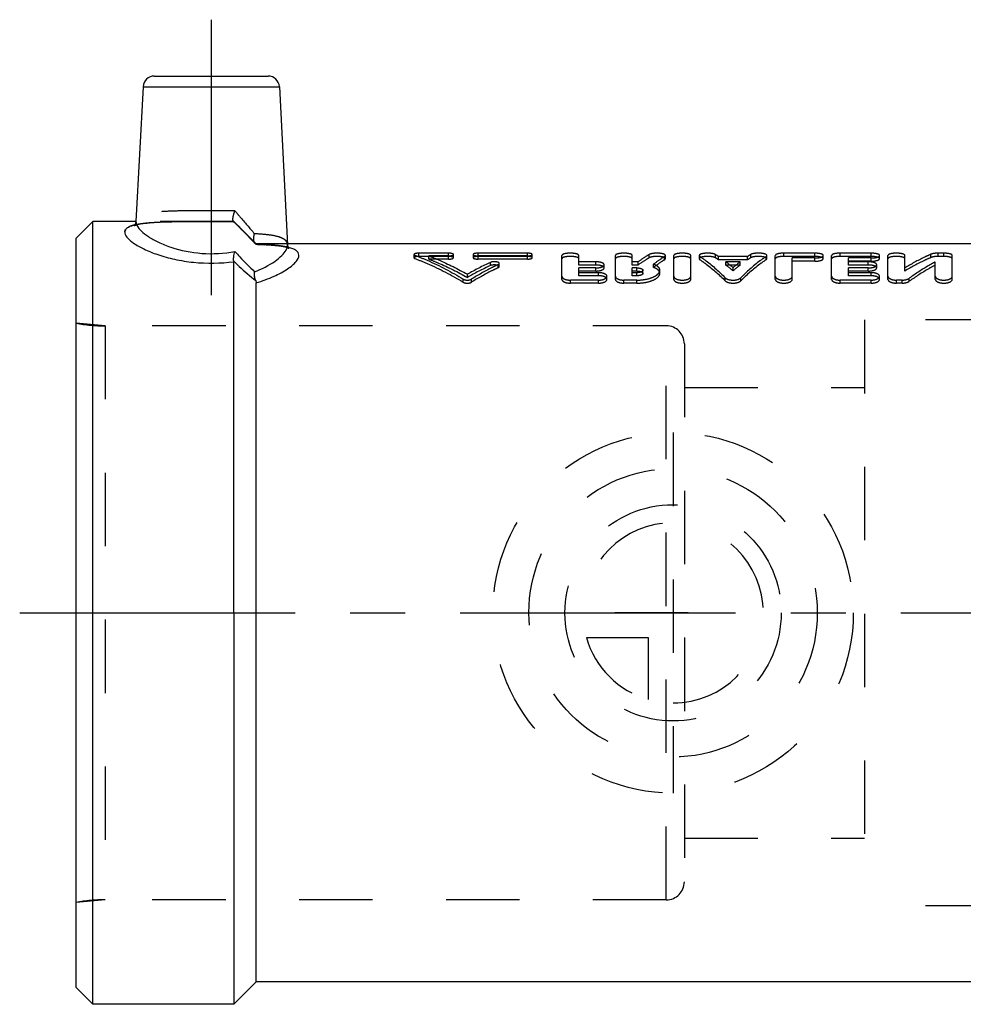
# Model space of a CAD drawing. Header units: millimetres. Extents: x 415 to 585, y 459 to 546.
# Tile 1 of 11: x 415 to 499, y 459 to 546. Entities that reach past the tile are written whole.
import ezdxf

# ---------------------------------------------------------------- set-up
doc = ezdxf.new("R2010")
doc.units = ezdxf.units.MM
doc.header["$LTSCALE"] = 65.185185
doc.linetypes.add('CENTER', pattern=[0.6, 0.375, -0.075, 0.075, -0.075])
doc.linetypes.add('HIDDEN', pattern=[0.2, 0.1, -0.1])
for name, color, linetype in [('ACHSEN_S', 7, 'CONTINUOUS'), ('FASEN', 7, 'CONTINUOUS'), ('KOERPER', 7, 'CONTINUOUS'), ('KONST.EL_MIT_GEO', 7, 'CONTINUOUS'), ('KURVEN', 7, 'CONTINUOUS')]:
    doc.layers.add(name, color=color, linetype=linetype)

msp = doc.modelspace()

# ---------------------------------------------------------------- linework, layer by layer
at = {"layer": 'ACHSEN_S', "color": 2, "linetype": 'CENTER'}
msp.add_line((414.85, 493.509), (585.15, 493.509), dxfattribs=at)
at = {"layer": 'FASEN', "color": 7, "linetype": 'Continuous'}
for p, q in [((421.35, 528.259), (419.85, 526.759)), ((421.35, 458.759), (421.35, 528.259)), ((419.85, 460.259), (419.85, 526.759)), ((421.35, 458.759), (419.85, 460.259))]:
    msp.add_line(p, q, dxfattribs=at)
at = {"layer": 'KOERPER', "color": 2, "linetype": 'CENTER'}
msp.add_line((431.85, 546.159), (431.85, 518.687), dxfattribs=at)
at = {"layer": 'KOERPER', "color": 7, "linetype": 'Continuous'}
for p, q in [((425.173, 528.259), (421.35, 528.259)), ((511.85, 526.259), (438.635, 526.259)), ((433.85, 493.509), (433.85, 458.759)), ((435.85, 460.759), (435.85, 493.509)), ((435.85, 460.759), (433.85, 458.759)), ((511.85, 460.759), (435.85, 460.759)), ((433.85, 458.759), (421.35, 458.759))]:
    msp.add_line(p, q, dxfattribs=at)
at = {"layer": 'KOERPER', "color": 8, "linetype": 'HIDDEN'}
for p, q in [((433.85, 528.259), (425.173, 528.259)), ((435.85, 526.259), (433.85, 528.259)), ((438.635, 526.259), (435.85, 526.259)), ((472.25, 518.984), (422.438, 518.984)), ((472.25, 468.034), (472.25, 518.984)), ((473.85, 517.384), (473.85, 469.634)), ((472.25, 468.034), (422.438, 468.034))]:
    msp.add_line(p, q, dxfattribs=at)
for centre, start, end in [((472.25, 517.384), 0, 90), ((472.25, 469.634), 270, 360)]:
    msp.add_arc(centre, 1.6, start, end, dxfattribs=at)
at = {"layer": 'KONST.EL_MIT_GEO', "color": 7, "linetype": 'Continuous'}
for p, q in [((426.799, 541.159), (436.901, 541.159)), ((425.8, 540.212), (425.173, 528.242)), ((425.8, 540.212), (437.9, 540.212)), ((437.9, 540.212), (438.635, 526.183)), ((433.85, 493.509), (433.85, 524.678)), ((435.85, 493.509), (435.85, 522.808))]:
    msp.add_line(p, q, dxfattribs=at)
at = {"layer": 'KONST.EL_MIT_GEO', "color": 8, "linetype": 'HIDDEN'}
for p, q in [((425.057, 527.925), (425.035, 527.898)), ((425.1, 527.989), (425.057, 527.925)), ((425.075, 527.901), (425.16, 527.932)), ((425.135, 528.064), (425.1, 527.989)), ((425.159, 528.144), (425.135, 528.064)), ((425.154, 527.93), (425.266, 527.963)), ((425.172, 528.231), (425.159, 528.144)), ((425.258, 527.961), (425.395, 527.995)), ((425.385, 527.993), (425.549, 528.027)), ((425.538, 528.025), (425.725, 528.058)), ((425.713, 528.056), (425.921, 528.086)), ((425.908, 528.084), (426.138, 528.112)), ((426.124, 528.11), (426.375, 528.135)), ((426.359, 528.134), (426.63, 528.156)), ((426.613, 528.155), (426.903, 528.174)), ((426.886, 528.173), (427.194, 528.19)), ((427.176, 528.189), (427.502, 528.204)), ((427.483, 528.203), (427.827, 528.215)), ((427.807, 528.215), (428.167, 528.225)), ((428.147, 528.224), (428.522, 528.232)), ((428.501, 528.232), (429.274, 528.243)), ((429.253, 528.243), (430.076, 528.25)), ((430.054, 528.25), (431.796, 528.254)), ((431.774, 528.254), (433.599, 528.25)), ((433.578, 528.25), (433.85, 528.248)), ((433.828, 528.265), (433.823, 528.27)), ((433.828, 528.265), (433.823, 528.269)), ((433.823, 528.269), (434.68, 527.4)), ((433.85, 528.249), (433.828, 528.249)), ((433.85, 528.259), (433.85, 528.249)), ((434.673, 527.407), (435.193, 526.875)), ((435.183, 526.885), (435.676, 526.375)), ((435.664, 526.387), (435.75, 526.298)), ((435.768, 526.28), (435.75, 526.298)), ((435.848, 526.22), (435.968, 526.216)), ((435.85, 526.259), (435.85, 526.221)), ((435.949, 526.216), (436.3, 526.204)), ((436.283, 526.204), (436.614, 526.189)), ((436.597, 526.19), (436.908, 526.172)), ((436.891, 526.173), (437.182, 526.153)), ((437.166, 526.154), (437.436, 526.131)), ((438.637, 526.16), (438.635, 526.173)), ((438.65, 526.083), (438.637, 526.16)), ((437.421, 526.132), (437.67, 526.106)), ((437.655, 526.108), (437.883, 526.079)), ((437.87, 526.081), (438.075, 526.05)), ((438.062, 526.052), (438.245, 526.018)), ((438.234, 526.021), (438.394, 525.986)), ((438.385, 525.988), (438.519, 525.953)), ((438.673, 526.013), (438.65, 526.083)), ((438.705, 525.948), (438.673, 526.013)), ((438.742, 525.894), (438.705, 525.948)), ((438.771, 525.862), (438.742, 525.894)), ((449.85, 525.316), (449.85, 525.028)), ((450.288, 525.144), (450.288, 525.433)), ((452.912, 525.433), (450.288, 525.433)), ((452.912, 524.906), (452.912, 525.433)), ((453.35, 525.028), (453.35, 525.316)), ((455.1, 525.316), (455.1, 525.028)), ((455.537, 524.906), (455.537, 525.433)), ((459.913, 525.433), (455.537, 525.433)), ((459.913, 524.906), (459.913, 525.433)), ((460.35, 525.028), (460.35, 525.316)), ((470.737, 525.029), (470.737, 525.317)), ((476.604, 525.025), (476.604, 525.313)), ((479.741, 525.025), (479.741, 525.313)), ((482.677, 525.144), (482.677, 525.433)), ((485.427, 525.433), (482.677, 525.433)), ((485.427, 525.144), (485.427, 525.433)), ((487.677, 525.144), (487.677, 525.433)), ((490.427, 525.433), (487.677, 525.433)), ((490.427, 525.144), (490.427, 525.433)), ((495.744, 525.05), (495.744, 525.339)), ((496.38, 525.144), (496.38, 525.433)), ((496.88, 525.433), (496.38, 525.433)), ((496.88, 525.144), (496.88, 525.433)), ((449.937, 524.955), (449.937, 525.243)), ((452.912, 525.144), (450.288, 525.144)), ((451.161, 524.906), (451.161, 525.193)), ((452.912, 525.193), (451.161, 525.193)), ((452.912, 524.906), (451.161, 524.906)), ((459.913, 525.193), (455.537, 525.193)), ((459.913, 525.144), (455.537, 525.144)), ((459.913, 524.906), (455.537, 524.906)), ((456.637, 524.331), (456.637, 524.613)), ((457.338, 524.149), (457.338, 524.43)), ((457.425, 524.241), (457.425, 524.522)), ((462.982, 523.11), (462.982, 525.229)), ((464.482, 524.383), (464.482, 525.229)), ((465.982, 524.666), (464.482, 524.666)), ((465.982, 524.383), (465.982, 524.666)), ((466.732, 524.124), (466.732, 524.404)), ((467.732, 523.11), (467.732, 525.229)), ((469.232, 524.383), (469.232, 525.229)), ((469.744, 524.666), (469.232, 524.666)), ((469.744, 524.383), (469.744, 524.666)), ((471.11, 524.17), (471.11, 524.45)), ((472.097, 524.851), (472.097, 525.138)), ((472.167, 524.941), (472.167, 525.229)), ((472.917, 523.11), (472.917, 525.229)), ((474.417, 523.11), (474.417, 525.229)), ((475.167, 525.229), (475.167, 524.941)), ((475.231, 524.855), (475.231, 525.142)), ((476.874, 524.852), (476.874, 525.139)), ((479.47, 525.139), (476.874, 525.139)), ((479.47, 524.852), (476.874, 524.852)), ((477.534, 524.383), (477.534, 524.666)), ((478.81, 524.666), (477.534, 524.666)), ((478.81, 524.383), (478.81, 524.666)), ((479.47, 524.852), (479.47, 525.139)), ((481.114, 524.855), (481.114, 525.142)), ((481.177, 524.941), (481.177, 525.229)), ((481.927, 523.11), (481.927, 525.229)), ((485.427, 525.144), (482.677, 525.144)), ((483.427, 523.11), (483.427, 525.008)), ((485.427, 525.008), (483.427, 525.008)), ((485.427, 524.722), (483.427, 524.722)), ((485.427, 524.722), (485.427, 525.008)), ((486.177, 524.941), (486.177, 525.229)), ((486.927, 523.11), (486.927, 525.229)), ((490.427, 525.144), (487.677, 525.144)), ((488.427, 524.383), (488.427, 525.008)), ((490.427, 525.008), (488.427, 525.008)), ((490.427, 524.722), (488.427, 524.722)), ((490.177, 524.666), (488.427, 524.666)), ((490.177, 524.383), (490.177, 524.666)), ((490.427, 524.722), (490.427, 525.008)), ((490.927, 524.124), (490.927, 524.404)), ((491.177, 524.941), (491.177, 525.229)), ((491.927, 523.11), (491.927, 525.229)), ((493.427, 523.849), (493.427, 525.229)), ((496.13, 523.11), (496.13, 524.665)), ((496.88, 525.144), (496.38, 525.144)), ((497.63, 523.11), (497.63, 525.229)), ((454.587, 523.287), (454.587, 523.56)), ((465.982, 524.383), (464.482, 524.383)), ((464.482, 523.427), (464.482, 524.126)), ((465.982, 524.126), (464.482, 524.126)), ((465.982, 523.848), (464.482, 523.848)), ((466.232, 523.701), (464.482, 523.701)), ((465.982, 523.848), (465.982, 524.126)), ((466.232, 523.427), (466.232, 523.701)), ((469.744, 524.383), (469.232, 524.383)), ((469.232, 523.427), (469.232, 524.126)), ((469.647, 524.126), (469.232, 524.126)), ((469.647, 523.848), (469.232, 523.848)), ((469.647, 523.701), (469.232, 523.701)), ((469.647, 523.848), (469.647, 524.126)), ((469.647, 523.427), (469.647, 523.701)), ((470.178, 523.642), (470.178, 523.918)), ((471.678, 523.642), (471.678, 523.918)), ((478.81, 524.383), (477.534, 524.383)), ((478.172, 523.867), (478.172, 524.145)), ((490.177, 524.383), (488.427, 524.383)), ((488.427, 523.427), (488.427, 524.126)), ((490.177, 524.126), (488.427, 524.126)), ((490.177, 523.848), (488.427, 523.848)), ((490.427, 523.701), (488.427, 523.701)), ((490.177, 523.848), (490.177, 524.126)), ((490.427, 523.427), (490.427, 523.701)), ((454.231, 522.856), (454.231, 523.125)), ((454.944, 522.856), (454.944, 523.125)), ((463.732, 522.775), (463.732, 523.043)), ((466.232, 523.043), (463.732, 523.043)), ((466.232, 522.775), (463.732, 522.775)), ((466.232, 523.427), (464.482, 523.427)), ((466.232, 522.775), (466.232, 523.043)), ((466.982, 523.11), (466.982, 523.381)), ((468.482, 522.775), (468.482, 523.043)), ((469.647, 523.043), (468.482, 523.043)), ((469.647, 522.775), (468.482, 522.775)), ((469.647, 523.427), (469.232, 523.427)), ((469.647, 522.775), (469.647, 523.043)), ((477.486, 522.977), (477.486, 523.247)), ((478.859, 522.977), (478.859, 523.247)), ((487.677, 522.775), (487.677, 523.043)), ((490.427, 523.043), (487.677, 523.043)), ((490.427, 522.775), (487.677, 522.775)), ((490.427, 523.427), (488.427, 523.427)), ((490.427, 522.775), (490.427, 523.043)), ((491.177, 523.11), (491.177, 523.381)), ((492.677, 522.775), (492.677, 523.043)), ((493.177, 523.043), (492.677, 523.043)), ((493.177, 522.775), (492.677, 522.775)), ((493.177, 522.775), (493.177, 523.043)), ((493.813, 522.935), (493.813, 523.204)), ((419.85, 467.809), (419.85, 519.209)), ((422.438, 518.984), (419.85, 519.209)), ((489.85, 519.509), (489.85, 467.509)), ((527.85, 519.509), (489.85, 519.509)), ((422.438, 518.984), (422.438, 468.034)), ((472.25, 518.984), (422.438, 518.984)), ((473.85, 513.509), (489.85, 513.509)), ((473.85, 473.509), (489.85, 473.509)), ((422.438, 468.034), (419.85, 467.809)), ((472.25, 468.034), (422.438, 468.034)), ((527.85, 467.509), (489.85, 467.509))]:
    msp.add_line(p, q, dxfattribs=at)
for points in [[(425.032, 527.896), (425.018, 527.882), (425, 527.866), (425.002, 527.867), (425.027, 527.88), (425.079, 527.903)], [(425.035, 527.898), (425.021, 527.884), (425.001, 527.867), (425.001, 527.866), (425.006, 527.87)], [(425.006, 527.87), (425.024, 527.879), (425.075, 527.901)], [(438.511, 525.955), (438.622, 525.921), (438.701, 525.891), (438.753, 525.868), (438.779, 525.853)], [(438.615, 525.923), (438.696, 525.893), (438.75, 525.869), (438.778, 525.854)], [(438.778, 525.854), (438.785, 525.85), (438.781, 525.853)]]:
    msp.add_lwpolyline(points, dxfattribs=at)
at = {"layer": 'KONST.EL_MIT_GEO', "color": 7, "linetype": 'Continuous'}
for points in [[(425.172, 528.232), (425.172, 528.222), (425.158, 528.137), (425.133, 528.058), (425.097, 527.984), (425.054, 527.922), (425.032, 527.896)], [(438.779, 525.853), (438.784, 525.85), (438.77, 525.863), (438.739, 525.897), (438.702, 525.952), (438.671, 526.018), (438.649, 526.089), (438.636, 526.165), (438.635, 526.173)]]:
    msp.add_lwpolyline(points, dxfattribs=at)
for centre, radius, start, end in [((426.799, 540.159), 1, 90, 177), ((436.901, 540.159), 1, 3, 90), ((426.026, 524.062), 4.009, 103.70684, 104.34104)]:
    msp.add_arc(centre, radius, start, end, dxfattribs=at)
at = {"layer": 'KONST.EL_MIT_GEO', "color": 8, "linetype": 'HIDDEN'}
for centre, radius, start, end in [((426.163, 523.491), 4.596, 101.9472, 103.68115), ((425.665, 528.216), 0.493, 174.98795, 177.00252), ((434.23, 528.732), 0.616, 229.24929, 230.06795), ((435.975, 526.513), 0.311, 218.37254, 223.68944), ((438.088, 526.155), 0.548, 2.95798, 10.95714), ((437.423, 520.754), 5.35, 77.34774, 79.13889), ((437.576, 521.447), 4.641, 76.74636, 77.31816), ((437.659, 521.798), 4.28, 75.81918, 76.75073), ((470.807, 516.026), 10.948, 56.34814, 58.03202), ((485.537, 516.026), 10.948, 121.96798, 123.65186), ((467.4, 501.15), 25.814, 114.64092, 119.75731), ((470.839, 515.703), 10.96, 56.58881, 58.26631), ((469.222, 513.843), 13.647, 49.01493, 52.47549), ((487.123, 513.843), 13.647, 127.52451, 130.98507), ((485.506, 515.703), 10.96, 121.73369, 123.41119), ((467.357, 500.746), 25.907, 114.44312, 119.53145), ((469.283, 513.542), 13.624, 49.27413, 52.7278), ((487.061, 513.542), 13.624, 127.2722, 130.72587), ((422.438, 533.984), 15, 260.06363, 270), ((422.438, 453.034), 15, 90, 99.93637)]:
    msp.add_arc(centre, radius, start, end, dxfattribs=at)
for points, knots in [([(433.948, 529.193), (433.433, 529.198), (432.393, 529.202), (430.846, 529.202), (429.357, 529.192), (428.006, 529.159), (426.869, 529.079), (426.081, 528.949), (425.612, 528.776), (425.373, 528.632), (425.216, 528.452), (425.177, 528.31), (425.173, 528.242)], [0, 0, 0, 0, 0.169889, 0.343195, 0.510165, 0.661423, 0.788758, 0.886265, 0.923268, 0.953118, 0.977607, 1, 1, 1, 1]), ([(433.823, 528.269), (433.792, 528.301), (433.771, 528.425), (433.789, 528.629), (433.849, 528.899), (433.911, 529.091), (433.948, 529.193)], [0, 0, 0, 0, 0.137258, 0.362935, 0.659677, 1, 1, 1, 1]), ([(433.948, 529.193), (434.097, 529.02), (434.682, 528.343), (435.264, 527.663), (435.694, 527.154)], [0, 0, 0, 0, 0.255021, 1, 1, 1, 1]), ([(424.174, 527.322), (424.193, 527.664), (424.837, 527.916), (425.457, 528.038), (425.989, 528.111), (426.586, 528.161), (427.512, 528.213), (428.791, 528.242), (430.424, 528.253), (432.127, 528.255), (433.277, 528.252), (433.85, 528.249)], [0, 0, 0, 0, 0.103808, 0.149307, 0.20281, 0.263795, 0.331532, 0.483685, 0.651455, 0.826417, 1, 1, 1, 1]), ([(433.828, 528.249), (433.004, 528.254), (431.372, 528.256), (429.032, 528.248), (427.222, 528.21), (425.981, 528.114), (425.449, 528.037), (425.212, 527.987)], [0, 0, 0, 0, 0.286482, 0.567202, 0.813584, 0.91563, 1, 1, 1, 1]), ([(433.823, 528.269), (433.817, 528.275), (433.793, 528.31), (433.785, 528.352), (433.781, 528.385)], [0, 0, 0, 0, 0.19972, 1, 1, 1, 1]), ([(433.828, 528.265), (433.995, 528.097), (434.645, 527.438), (435.292, 526.777), (435.768, 526.28)], [0, 0, 0, 0, 0.256211, 1, 1, 1, 1]), ([(433.828, 528.265), (433.833, 528.261), (433.84, 528.256), (433.847, 528.248), (433.85, 528.248)], [0, 0, 0, 0, 0.715751, 1, 1, 1, 1]), ([(435.768, 526.28), (435.613, 526.443), (434.97, 527.108), (434.321, 527.767), (433.828, 528.265)], [0, 0, 0, 0, 0.242929, 1, 1, 1, 1]), ([(433.834, 528.259), (433.836, 528.258), (433.841, 528.254), (433.846, 528.248), (433.85, 528.248)], [0, 0, 0, 0, 0.407269, 1, 1, 1, 1]), ([(435.75, 526.298), (435.664, 526.387), (435.595, 526.703), (435.647, 526.99), (435.694, 527.154)], [0, 0, 0, 0, 0.420935, 1, 1, 1, 1]), ([(435.637, 526.555), (435.63, 526.6), (435.615, 526.801), (435.651, 527.003), (435.694, 527.154)], [0, 0, 0, 0, 0.22258, 1, 1, 1, 1]), ([(438.635, 526.183), (438.631, 526.258), (438.59, 526.413), (438.423, 526.61), (438.167, 526.767), (437.667, 526.952), (436.827, 527.088), (436.104, 527.135), (435.694, 527.154)], [0, 0, 0, 0, 0.067919, 0.141204, 0.229649, 0.33883, 0.625916, 1, 1, 1, 1]), ([(435.731, 526.32), (435.724, 526.328), (435.697, 526.366), (435.677, 526.409), (435.665, 526.443)], [0, 0, 0, 0, 0.235608, 1, 1, 1, 1]), ([(435.768, 526.28), (435.787, 526.264), (435.813, 526.247), (435.839, 526.22), (435.848, 526.22)], [0, 0, 0, 0, 0.721894, 1, 1, 1, 1]), ([(435.768, 526.28), (435.787, 526.264), (435.813, 526.247), (435.839, 526.22), (435.848, 526.22)], [0, 0, 0, 0, 0.72187, 1, 1, 1, 1]), ([(435.85, 526.221), (436.369, 526.206), (437.105, 526.176), (438.023, 526.081), (438.457, 526.008), (438.673, 525.956), (438.708, 525.948)], [0, 0, 0, 0, 0.541327, 0.768578, 0.962417, 1, 1, 1, 1]), ([(438.431, 526.009), (438.054, 526.081), (437.192, 526.172), (436.329, 526.208), (435.85, 526.221)], [0, 0, 0, 0, 0.444926, 1, 1, 1, 1]), ([(450.288, 525.433), (450.184, 525.433), (450.043, 525.42), (449.896, 525.378), (449.85, 525.335), (449.85, 525.316)], [0, 0, 0, 0, 0.661736, 0.879801, 1, 1, 1, 1]), ([(449.85, 525.316), (449.85, 525.31), (449.864, 525.271), (449.907, 525.255), (449.937, 525.243)], [0, 0, 0, 0, 0.170588, 1, 1, 1, 1]), ([(453.35, 525.316), (453.35, 525.335), (453.304, 525.378), (453.158, 525.42), (453.016, 525.433), (452.912, 525.433)], [0, 0, 0, 0, 0.120207, 0.33701, 1, 1, 1, 1]), ([(452.912, 525.193), (453.016, 525.193), (453.158, 525.208), (453.304, 525.254), (453.35, 525.297), (453.35, 525.316)], [0, 0, 0, 0, 0.660742, 0.878996, 1, 1, 1, 1]), ([(455.537, 525.433), (455.434, 525.433), (455.292, 525.42), (455.146, 525.378), (455.1, 525.335), (455.1, 525.316)], [0, 0, 0, 0, 0.662562, 0.879988, 1, 1, 1, 1]), ([(455.1, 525.316), (455.1, 525.297), (455.146, 525.254), (455.292, 525.208), (455.434, 525.193), (455.537, 525.193)], [0, 0, 0, 0, 0.1212, 0.338823, 1, 1, 1, 1]), ([(460.35, 525.316), (460.35, 525.335), (460.304, 525.378), (460.158, 525.42), (460.016, 525.433), (459.913, 525.433)], [0, 0, 0, 0, 0.120207, 0.33701, 1, 1, 1, 1]), ([(459.913, 525.193), (460.016, 525.193), (460.158, 525.208), (460.304, 525.254), (460.35, 525.297), (460.35, 525.316)], [0, 0, 0, 0, 0.660742, 0.878996, 1, 1, 1, 1]), ([(464.482, 525.229), (464.482, 525.262), (464.431, 525.312), (464.35, 525.349), (464.214, 525.392), (464.005, 525.424), (463.731, 525.438), (463.457, 525.424), (463.248, 525.392), (463.113, 525.348), (463.032, 525.311), (462.982, 525.262), (462.982, 525.229)], [0, 0, 0, 0, 0.060818, 0.109279, 0.169879, 0.323018, 0.50044, 0.678417, 0.830881, 0.891465, 0.939584, 1, 1, 1, 1]), ([(469.232, 525.229), (469.232, 525.262), (469.181, 525.312), (469.1, 525.349), (468.964, 525.392), (468.755, 525.424), (468.481, 525.438), (468.207, 525.424), (467.998, 525.392), (467.863, 525.348), (467.782, 525.311), (467.732, 525.262), (467.732, 525.229)], [0, 0, 0, 0, 0.060818, 0.109279, 0.169879, 0.323018, 0.50044, 0.678417, 0.830881, 0.891465, 0.939584, 1, 1, 1, 1]), ([(470.737, 525.317), (470.654, 525.268), (470.315, 525.063), (469.987, 524.842), (469.744, 524.666)], [0, 0, 0, 0, 0.244494, 1, 1, 1, 1]), ([(472.167, 525.229), (472.167, 525.256), (472.112, 525.32), (471.985, 525.368), (471.799, 525.411), (471.573, 525.432), (471.329, 525.436), (471.095, 525.418), (470.897, 525.383), (470.781, 525.343), (470.737, 525.317)], [0, 0, 0, 0, 0.054345, 0.145323, 0.274505, 0.430934, 0.598639, 0.759752, 0.898196, 1, 1, 1, 1]), ([(474.417, 525.229), (474.417, 525.262), (474.366, 525.312), (474.285, 525.349), (474.149, 525.392), (473.941, 525.424), (473.666, 525.438), (473.392, 525.424), (473.183, 525.392), (473.048, 525.348), (472.968, 525.311), (472.917, 525.262), (472.917, 525.229)], [0, 0, 0, 0, 0.060818, 0.109279, 0.169879, 0.323018, 0.50044, 0.678417, 0.830881, 0.891465, 0.939584, 1, 1, 1, 1]), ([(476.604, 525.313), (476.561, 525.34), (476.446, 525.38), (476.248, 525.417), (476.013, 525.435), (475.768, 525.433), (475.539, 525.411), (475.352, 525.369), (475.223, 525.321), (475.167, 525.257), (475.167, 525.229)], [0, 0, 0, 0, 0.100204, 0.237853, 0.398467, 0.56704, 0.723932, 0.854075, 0.945476, 1, 1, 1, 1]), ([(481.177, 525.229), (481.177, 525.257), (481.121, 525.321), (480.992, 525.369), (480.804, 525.412), (480.575, 525.433), (480.33, 525.435), (480.095, 525.417), (479.898, 525.38), (479.783, 525.34), (479.741, 525.313)], [0, 0, 0, 0, 0.054645, 0.146322, 0.276613, 0.433988, 0.602256, 0.763123, 0.90033, 1, 1, 1, 1]), ([(482.677, 525.433), (482.581, 525.433), (482.403, 525.424), (482.194, 525.392), (482.058, 525.348), (481.978, 525.311), (481.927, 525.262), (481.927, 525.229)], [0, 0, 0, 0, 0.355967, 0.661362, 0.782666, 0.878876, 1, 1, 1, 1]), ([(486.177, 525.229), (486.177, 525.262), (486.126, 525.312), (486.045, 525.349), (485.909, 525.392), (485.701, 525.424), (485.523, 525.433), (485.427, 525.433)], [0, 0, 0, 0, 0.122074, 0.218399, 0.339847, 0.646227, 1, 1, 1, 1]), ([(487.677, 525.433), (487.581, 525.433), (487.403, 525.424), (487.194, 525.392), (487.058, 525.348), (486.978, 525.311), (486.927, 525.262), (486.927, 525.229)], [0, 0, 0, 0, 0.355967, 0.661362, 0.782666, 0.878876, 1, 1, 1, 1]), ([(491.177, 525.229), (491.177, 525.262), (491.126, 525.312), (491.045, 525.349), (490.909, 525.392), (490.701, 525.424), (490.523, 525.433), (490.427, 525.433)], [0, 0, 0, 0, 0.122074, 0.218399, 0.339847, 0.646227, 1, 1, 1, 1]), ([(493.427, 525.229), (493.427, 525.262), (493.376, 525.312), (493.295, 525.349), (493.159, 525.392), (492.951, 525.424), (492.676, 525.438), (492.402, 525.424), (492.194, 525.392), (492.058, 525.348), (491.978, 525.311), (491.927, 525.262), (491.927, 525.229)], [0, 0, 0, 0, 0.060818, 0.109279, 0.169879, 0.323018, 0.50044, 0.678417, 0.830881, 0.891465, 0.939584, 1, 1, 1, 1]), ([(495.744, 525.339), (495.549, 525.255), (494.755, 524.892), (493.989, 524.471), (493.427, 524.127)], [0, 0, 0, 0, 0.244005, 1, 1, 1, 1]), ([(496.38, 525.433), (496.258, 525.433), (496.044, 525.42), (495.83, 525.377), (495.744, 525.339)], [0, 0, 0, 0, 0.56433, 1, 1, 1, 1]), ([(497.63, 525.229), (497.63, 525.262), (497.579, 525.312), (497.498, 525.349), (497.362, 525.392), (497.153, 525.424), (496.975, 525.433), (496.88, 525.433)], [0, 0, 0, 0, 0.12195, 0.218643, 0.339769, 0.645795, 1, 1, 1, 1]), ([(450.288, 525.144), (450.184, 525.144), (450.043, 525.13), (449.897, 525.088), (449.85, 525.046), (449.85, 525.028)], [0, 0, 0, 0, 0.662361, 0.880384, 1, 1, 1, 1]), ([(449.85, 525.028), (449.85, 525.021), (449.864, 524.982), (449.907, 524.967), (449.937, 524.955)], [0, 0, 0, 0, 0.169789, 1, 1, 1, 1]), ([(449.937, 525.243), (450.301, 525.106), (451.781, 524.504), (453.2, 523.756), (454.231, 523.125)], [0, 0, 0, 0, 0.243332, 1, 1, 1, 1]), ([(449.937, 524.955), (450.301, 524.819), (451.78, 524.223), (453.2, 523.481), (454.231, 522.856)], [0, 0, 0, 0, 0.243453, 1, 1, 1, 1]), ([(451.161, 525.193), (451.45, 525.082), (452.622, 524.604), (453.757, 524.034), (454.587, 523.56)], [0, 0, 0, 0, 0.244656, 1, 1, 1, 1]), ([(451.161, 524.906), (451.45, 524.796), (452.622, 524.322), (453.756, 523.757), (454.587, 523.287)], [0, 0, 0, 0, 0.244752, 1, 1, 1, 1]), ([(453.35, 525.028), (453.35, 525.046), (453.304, 525.088), (453.158, 525.13), (453.016, 525.144), (452.912, 525.144)], [0, 0, 0, 0, 0.119624, 0.336384, 1, 1, 1, 1]), ([(452.912, 524.906), (453.016, 524.906), (453.158, 524.92), (453.304, 524.966), (453.35, 525.009), (453.35, 525.028)], [0, 0, 0, 0, 0.661389, 0.879586, 1, 1, 1, 1]), ([(457.338, 524.43), (457.136, 524.333), (456.322, 523.929), (455.528, 523.482), (454.944, 523.125)], [0, 0, 0, 0, 0.246238, 1, 1, 1, 1]), ([(455.537, 525.144), (455.434, 525.144), (455.292, 525.13), (455.146, 525.088), (455.1, 525.046), (455.1, 525.028)], [0, 0, 0, 0, 0.663188, 0.880571, 1, 1, 1, 1]), ([(455.1, 525.028), (455.1, 525.009), (455.146, 524.966), (455.292, 524.92), (455.434, 524.906), (455.537, 524.906)], [0, 0, 0, 0, 0.12061, 0.338176, 1, 1, 1, 1]), ([(457.425, 524.522), (457.425, 524.563), (457.346, 524.616), (457.241, 524.648), (457.077, 524.676), (456.871, 524.675), (456.706, 524.645), (456.637, 524.613)], [0, 0, 0, 0, 0.144529, 0.264989, 0.411094, 0.730826, 1, 1, 1, 1]), ([(457.338, 524.43), (457.351, 524.436), (457.388, 524.456), (457.425, 524.494), (457.425, 524.522)], [0, 0, 0, 0, 0.332946, 1, 1, 1, 1]), ([(460.35, 525.028), (460.35, 525.046), (460.304, 525.088), (460.158, 525.13), (460.016, 525.144), (459.913, 525.144)], [0, 0, 0, 0, 0.119624, 0.336384, 1, 1, 1, 1]), ([(459.913, 524.906), (460.016, 524.906), (460.158, 524.92), (460.304, 524.966), (460.35, 525.009), (460.35, 525.028)], [0, 0, 0, 0, 0.661389, 0.879586, 1, 1, 1, 1]), ([(464.482, 524.941), (464.482, 524.974), (464.431, 525.023), (464.35, 525.06), (464.214, 525.103), (464.005, 525.135), (463.731, 525.148), (463.457, 525.135), (463.248, 525.102), (463.113, 525.059), (463.033, 525.023), (462.982, 524.974), (462.982, 524.941)], [0, 0, 0, 0, 0.060519, 0.108944, 0.169558, 0.322825, 0.50044, 0.678611, 0.831202, 0.8918, 0.939882, 1, 1, 1, 1]), ([(466.732, 524.404), (466.732, 524.444), (466.686, 524.506), (466.601, 524.557), (466.466, 524.612), (466.256, 524.655), (466.077, 524.666), (465.982, 524.666)], [0, 0, 0, 0, 0.140325, 0.239368, 0.360284, 0.658755, 1, 1, 1, 1]), ([(465.982, 524.126), (466.078, 524.126), (466.257, 524.138), (466.494, 524.196), (466.663, 524.271), (466.732, 524.365), (466.732, 524.404)], [0, 0, 0, 0, 0.339974, 0.637593, 0.858743, 1, 1, 1, 1]), ([(469.232, 524.941), (469.232, 524.974), (469.181, 525.023), (469.1, 525.06), (468.964, 525.103), (468.755, 525.135), (468.481, 525.148), (468.207, 525.135), (467.998, 525.102), (467.863, 525.059), (467.783, 525.023), (467.732, 524.974), (467.732, 524.941)], [0, 0, 0, 0, 0.060519, 0.108944, 0.169558, 0.322825, 0.50044, 0.678611, 0.831202, 0.8918, 0.939882, 1, 1, 1, 1]), ([(470.737, 525.029), (470.654, 524.98), (470.315, 524.777), (469.987, 524.557), (469.744, 524.383)], [0, 0, 0, 0, 0.244567, 1, 1, 1, 1]), ([(472.167, 524.941), (472.167, 524.968), (472.112, 525.032), (471.985, 525.079), (471.799, 525.121), (471.573, 525.143), (471.329, 525.146), (471.095, 525.129), (470.897, 525.093), (470.781, 525.054), (470.737, 525.029)], [0, 0, 0, 0, 0.054028, 0.144917, 0.274137, 0.430671, 0.598505, 0.759734, 0.89824, 1, 1, 1, 1]), ([(472.097, 525.138), (472.014, 525.086), (471.677, 524.868), (471.35, 524.634), (471.11, 524.45)], [0, 0, 0, 0, 0.244485, 1, 1, 1, 1]), ([(472.097, 524.851), (472.014, 524.799), (471.677, 524.583), (471.35, 524.352), (471.11, 524.17)], [0, 0, 0, 0, 0.244557, 1, 1, 1, 1]), ([(471.678, 523.918), (471.678, 523.97), (471.648, 524.083), (471.527, 524.229), (471.342, 524.354), (471.193, 524.42), (471.11, 524.45)], [0, 0, 0, 0, 0.19008, 0.408927, 0.677164, 1, 1, 1, 1]), ([(472.097, 525.138), (472.108, 525.144), (472.139, 525.166), (472.167, 525.203), (472.167, 525.229)], [0, 0, 0, 0, 0.322863, 1, 1, 1, 1]), ([(472.097, 524.851), (472.108, 524.857), (472.139, 524.879), (472.167, 524.915), (472.167, 524.941)], [0, 0, 0, 0, 0.323675, 1, 1, 1, 1]), ([(474.417, 524.941), (474.417, 524.974), (474.366, 525.023), (474.285, 525.06), (474.149, 525.103), (473.94, 525.135), (473.666, 525.148), (473.392, 525.135), (473.183, 525.102), (473.048, 525.059), (472.968, 525.023), (472.917, 524.974), (472.917, 524.941)], [0, 0, 0, 0, 0.060519, 0.108944, 0.169558, 0.322825, 0.50044, 0.678611, 0.831202, 0.8918, 0.939882, 1, 1, 1, 1]), ([(475.167, 525.229), (475.167, 525.222), (475.175, 525.185), (475.206, 525.158), (475.231, 525.142)], [0, 0, 0, 0, 0.204091, 1, 1, 1, 1]), ([(476.604, 525.025), (476.561, 525.051), (476.446, 525.091), (476.248, 525.128), (476.013, 525.146), (475.768, 525.143), (475.539, 525.122), (475.352, 525.079), (475.223, 525.033), (475.167, 524.968), (475.167, 524.941)], [0, 0, 0, 0, 0.100152, 0.23786, 0.39859, 0.567294, 0.724294, 0.854477, 0.945792, 1, 1, 1, 1]), ([(475.167, 524.941), (475.167, 524.934), (475.175, 524.897), (475.206, 524.871), (475.231, 524.855)], [0, 0, 0, 0, 0.203459, 1, 1, 1, 1]), ([(475.231, 525.142), (475.424, 525.014), (476.225, 524.444), (476.959, 523.783), (477.486, 523.247)], [0, 0, 0, 0, 0.235682, 1, 1, 1, 1]), ([(475.231, 524.855), (475.423, 524.728), (476.225, 524.164), (476.959, 523.509), (477.486, 522.977)], [0, 0, 0, 0, 0.235854, 1, 1, 1, 1]), ([(481.114, 525.142), (480.921, 525.014), (480.119, 524.444), (479.385, 523.783), (478.859, 523.247)], [0, 0, 0, 0, 0.235682, 1, 1, 1, 1]), ([(481.114, 524.855), (480.921, 524.728), (480.12, 524.164), (479.385, 523.509), (478.859, 522.977)], [0, 0, 0, 0, 0.235854, 1, 1, 1, 1]), ([(481.177, 524.941), (481.177, 524.969), (481.121, 525.033), (480.992, 525.08), (480.804, 525.122), (480.575, 525.143), (480.33, 525.146), (480.095, 525.127), (479.898, 525.091), (479.783, 525.051), (479.741, 525.025)], [0, 0, 0, 0, 0.054329, 0.145919, 0.276252, 0.433734, 0.602134, 0.763117, 0.900382, 1, 1, 1, 1]), ([(481.114, 525.142), (481.123, 525.149), (481.152, 525.17), (481.177, 525.204), (481.177, 525.229)], [0, 0, 0, 0, 0.319252, 1, 1, 1, 1]), ([(481.114, 524.855), (481.123, 524.861), (481.152, 524.882), (481.177, 524.916), (481.177, 524.941)], [0, 0, 0, 0, 0.320047, 1, 1, 1, 1]), ([(482.677, 525.144), (482.581, 525.144), (482.403, 525.135), (482.194, 525.103), (482.058, 525.059), (481.978, 525.023), (481.927, 524.974), (481.927, 524.941)], [0, 0, 0, 0, 0.356354, 0.662004, 0.783336, 0.879472, 1, 1, 1, 1]), ([(485.427, 525.008), (485.605, 525.008), (485.82, 525.024), (486.046, 525.104), (486.126, 525.145), (486.177, 525.196), (486.177, 525.229)], [0, 0, 0, 0, 0.657381, 0.77903, 0.876827, 1, 1, 1, 1]), ([(486.177, 524.941), (486.177, 524.974), (486.126, 525.023), (486.045, 525.06), (485.909, 525.103), (485.701, 525.135), (485.523, 525.144), (485.427, 525.144)], [0, 0, 0, 0, 0.121476, 0.217729, 0.339205, 0.645842, 1, 1, 1, 1]), ([(485.427, 524.722), (485.605, 524.722), (485.819, 524.738), (486.046, 524.817), (486.126, 524.857), (486.177, 524.908), (486.177, 524.941)], [0, 0, 0, 0, 0.658066, 0.779731, 0.877438, 1, 1, 1, 1]), ([(487.677, 525.144), (487.581, 525.144), (487.403, 525.135), (487.194, 525.103), (487.058, 525.059), (486.978, 525.023), (486.927, 524.974), (486.927, 524.941)], [0, 0, 0, 0, 0.356354, 0.662004, 0.783336, 0.879472, 1, 1, 1, 1]), ([(490.927, 524.404), (490.927, 524.444), (490.881, 524.506), (490.796, 524.557), (490.661, 524.612), (490.451, 524.655), (490.273, 524.666), (490.177, 524.666)], [0, 0, 0, 0, 0.140325, 0.239368, 0.360284, 0.658755, 1, 1, 1, 1]), ([(490.177, 524.126), (490.273, 524.126), (490.453, 524.138), (490.689, 524.196), (490.859, 524.271), (490.927, 524.365), (490.927, 524.404)], [0, 0, 0, 0, 0.339974, 0.637593, 0.858743, 1, 1, 1, 1]), ([(490.427, 525.008), (490.605, 525.008), (490.82, 525.024), (491.046, 525.104), (491.126, 525.145), (491.177, 525.196), (491.177, 525.229)], [0, 0, 0, 0, 0.657381, 0.77903, 0.876827, 1, 1, 1, 1]), ([(491.177, 524.941), (491.177, 524.974), (491.126, 525.023), (491.045, 525.06), (490.909, 525.103), (490.701, 525.135), (490.523, 525.144), (490.427, 525.144)], [0, 0, 0, 0, 0.121476, 0.217729, 0.339205, 0.645842, 1, 1, 1, 1]), ([(490.427, 524.722), (490.605, 524.722), (490.819, 524.738), (491.046, 524.817), (491.126, 524.857), (491.177, 524.908), (491.177, 524.941)], [0, 0, 0, 0, 0.658066, 0.779731, 0.877438, 1, 1, 1, 1]), ([(493.427, 524.941), (493.427, 524.974), (493.376, 525.023), (493.295, 525.06), (493.159, 525.103), (492.951, 525.135), (492.676, 525.148), (492.402, 525.135), (492.194, 525.102), (492.058, 525.059), (491.978, 525.023), (491.927, 524.974), (491.927, 524.941)], [0, 0, 0, 0, 0.060519, 0.108944, 0.169558, 0.322825, 0.50044, 0.678611, 0.831202, 0.8918, 0.939882, 1, 1, 1, 1]), ([(495.744, 525.05), (495.549, 524.966), (494.756, 524.607), (493.989, 524.19), (493.427, 523.849)], [0, 0, 0, 0, 0.2441, 1, 1, 1, 1]), ([(496.13, 524.665), (495.934, 524.559), (495.138, 524.111), (494.373, 523.608), (493.813, 523.204)], [0, 0, 0, 0, 0.243882, 1, 1, 1, 1]), ([(496.38, 525.144), (496.258, 525.144), (496.044, 525.13), (495.83, 525.088), (495.744, 525.05)], [0, 0, 0, 0, 0.564454, 1, 1, 1, 1]), ([(497.63, 524.941), (497.63, 524.974), (497.578, 525.023), (497.498, 525.06), (497.362, 525.103), (497.153, 525.135), (496.975, 525.144), (496.88, 525.144)], [0, 0, 0, 0, 0.121352, 0.217973, 0.339127, 0.64541, 1, 1, 1, 1]), ([(435.798, 523.008), (435.746, 523.118), (435.689, 523.379), (435.692, 523.643), (435.707, 523.783)], [0, 0, 0, 0, 0.464451, 1, 1, 1, 1]), ([(457.338, 524.149), (457.136, 524.053), (456.322, 523.653), (455.529, 523.211), (454.944, 522.856)], [0, 0, 0, 0, 0.246309, 1, 1, 1, 1]), ([(457.425, 524.241), (457.425, 524.281), (457.346, 524.334), (457.241, 524.365), (457.077, 524.393), (456.871, 524.392), (456.706, 524.362), (456.637, 524.331)], [0, 0, 0, 0, 0.143971, 0.264435, 0.410646, 0.730693, 1, 1, 1, 1]), ([(457.338, 524.149), (457.351, 524.155), (457.388, 524.175), (457.425, 524.212), (457.425, 524.241)], [0, 0, 0, 0, 0.33382, 1, 1, 1, 1]), ([(466.732, 524.124), (466.732, 524.163), (466.686, 524.225), (466.601, 524.275), (466.465, 524.33), (466.256, 524.372), (466.077, 524.383), (465.982, 524.383)], [0, 0, 0, 0, 0.139573, 0.238502, 0.35944, 0.658241, 1, 1, 1, 1]), ([(465.982, 523.848), (466.078, 523.848), (466.257, 523.86), (466.494, 523.917), (466.663, 523.992), (466.732, 524.084), (466.732, 524.124)], [0, 0, 0, 0, 0.340515, 0.63846, 0.859499, 1, 1, 1, 1]), ([(466.982, 523.381), (466.982, 523.487), (466.774, 523.625), (466.51, 523.685), (466.327, 523.701), (466.232, 523.701)], [0, 0, 0, 0, 0.371934, 0.667108, 1, 1, 1, 1]), ([(469.647, 524.126), (469.714, 524.126), (469.845, 524.115), (470.027, 524.076), (470.178, 523.99), (470.178, 523.918)], [0, 0, 0, 0, 0.339966, 0.639199, 1, 1, 1, 1]), ([(469.647, 523.043), (469.908, 523.043), (470.4, 523.086), (470.969, 523.245), (471.329, 523.435), (471.561, 523.61), (471.678, 523.8), (471.678, 523.918)], [0, 0, 0, 0, 0.333499, 0.626171, 0.747436, 0.849263, 1, 1, 1, 1]), ([(470.178, 523.918), (470.178, 523.845), (470.028, 523.756), (469.845, 523.713), (469.715, 523.701), (469.647, 523.701)], [0, 0, 0, 0, 0.363836, 0.661786, 1, 1, 1, 1]), ([(469.647, 523.848), (469.714, 523.848), (469.845, 523.837), (470.026, 523.799), (470.178, 523.713), (470.178, 523.642)], [0, 0, 0, 0, 0.340538, 0.640122, 1, 1, 1, 1]), ([(469.647, 522.775), (469.908, 522.775), (470.4, 522.818), (470.968, 522.975), (471.329, 523.163), (471.56, 523.336), (471.678, 523.525), (471.678, 523.642)], [0, 0, 0, 0, 0.334129, 0.627155, 0.748412, 0.850077, 1, 1, 1, 1]), ([(470.178, 523.642), (470.178, 523.569), (470.027, 523.481), (469.845, 523.439), (469.715, 523.427), (469.647, 523.427)], [0, 0, 0, 0, 0.362889, 0.661192, 1, 1, 1, 1]), ([(471.678, 523.642), (471.678, 523.693), (471.648, 523.806), (471.527, 523.95), (471.342, 524.074), (471.193, 524.139), (471.11, 524.17)], [0, 0, 0, 0, 0.189244, 0.407766, 0.676308, 1, 1, 1, 1]), ([(490.927, 524.124), (490.927, 524.163), (490.881, 524.225), (490.796, 524.275), (490.661, 524.33), (490.451, 524.372), (490.273, 524.383), (490.177, 524.383)], [0, 0, 0, 0, 0.139573, 0.238502, 0.35944, 0.658241, 1, 1, 1, 1]), ([(490.177, 523.848), (490.273, 523.848), (490.453, 523.86), (490.689, 523.917), (490.858, 523.992), (490.927, 524.084), (490.927, 524.124)], [0, 0, 0, 0, 0.340515, 0.63846, 0.859499, 1, 1, 1, 1]), ([(491.177, 523.381), (491.177, 523.487), (490.97, 523.625), (490.706, 523.685), (490.522, 523.701), (490.427, 523.701)], [0, 0, 0, 0, 0.371934, 0.667108, 1, 1, 1, 1]), ([(496.13, 524.382), (495.934, 524.277), (495.138, 523.833), (494.373, 523.335), (493.813, 522.935)], [0, 0, 0, 0, 0.24398, 1, 1, 1, 1]), ([(454.231, 523.125), (454.335, 523.061), (454.588, 523.024), (454.84, 523.061), (454.944, 523.125)], [0, 0, 0, 0, 0.500078, 1, 1, 1, 1]), ([(454.231, 522.856), (454.279, 522.827), (454.398, 522.787), (454.588, 522.768), (454.777, 522.787), (454.896, 522.827), (454.944, 522.856)], [0, 0, 0, 0, 0.228172, 0.500078, 0.772399, 1, 1, 1, 1]), ([(462.982, 523.381), (462.982, 523.272), (463.188, 523.13), (463.453, 523.061), (463.637, 523.043), (463.732, 523.043)], [0, 0, 0, 0, 0.376795, 0.670672, 1, 1, 1, 1]), ([(462.982, 523.11), (462.982, 523.002), (463.188, 522.861), (463.453, 522.792), (463.637, 522.775), (463.732, 522.775)], [0, 0, 0, 0, 0.375749, 0.670013, 1, 1, 1, 1]), ([(466.982, 523.11), (466.982, 523.216), (466.774, 523.351), (466.51, 523.411), (466.327, 523.427), (466.232, 523.427)], [0, 0, 0, 0, 0.370918, 0.666476, 1, 1, 1, 1]), ([(466.232, 523.043), (466.327, 523.043), (466.511, 523.061), (466.777, 523.13), (466.982, 523.273), (466.982, 523.381)], [0, 0, 0, 0, 0.330517, 0.624351, 1, 1, 1, 1]), ([(466.232, 522.775), (466.327, 522.775), (466.511, 522.792), (466.776, 522.861), (466.982, 523.002), (466.982, 523.11)], [0, 0, 0, 0, 0.331179, 0.625397, 1, 1, 1, 1]), ([(467.732, 523.381), (467.732, 523.272), (467.938, 523.13), (468.203, 523.061), (468.387, 523.043), (468.482, 523.043)], [0, 0, 0, 0, 0.376795, 0.670672, 1, 1, 1, 1]), ([(467.732, 523.11), (467.732, 523.002), (467.938, 522.861), (468.203, 522.792), (468.387, 522.775), (468.482, 522.775)], [0, 0, 0, 0, 0.375749, 0.670013, 1, 1, 1, 1]), ([(472.917, 523.381), (472.917, 523.272), (473.123, 523.13), (473.389, 523.061), (473.668, 523.034), (473.947, 523.061), (474.213, 523.13), (474.417, 523.273), (474.417, 523.381)], [0, 0, 0, 0, 0.188257, 0.335415, 0.500405, 0.665959, 0.812559, 1, 1, 1, 1]), ([(472.917, 523.11), (472.917, 523.002), (473.123, 522.861), (473.389, 522.792), (473.668, 522.766), (473.947, 522.793), (474.212, 522.861), (474.417, 523.002), (474.417, 523.11)], [0, 0, 0, 0, 0.187734, 0.335086, 0.500406, 0.666291, 0.813083, 1, 1, 1, 1]), ([(477.486, 523.247), (477.559, 523.172), (477.793, 523.072), (478.173, 523.026), (478.552, 523.072), (478.786, 523.173), (478.859, 523.247)], [0, 0, 0, 0, 0.215552, 0.50068, 0.785595, 1, 1, 1, 1]), ([(477.486, 522.977), (477.559, 522.903), (477.794, 522.804), (478.173, 522.758), (478.552, 522.804), (478.786, 522.903), (478.859, 522.977)], [0, 0, 0, 0, 0.215326, 0.500681, 0.785822, 1, 1, 1, 1]), ([(481.927, 523.381), (481.927, 523.272), (482.133, 523.13), (482.399, 523.061), (482.678, 523.034), (482.957, 523.061), (483.223, 523.13), (483.427, 523.273), (483.427, 523.381)], [0, 0, 0, 0, 0.188257, 0.335415, 0.500405, 0.665959, 0.812559, 1, 1, 1, 1]), ([(481.927, 523.11), (481.927, 523.002), (482.134, 522.861), (482.399, 522.792), (482.678, 522.766), (482.957, 522.793), (483.222, 522.861), (483.427, 523.002), (483.427, 523.11)], [0, 0, 0, 0, 0.187734, 0.335086, 0.500406, 0.666291, 0.813083, 1, 1, 1, 1]), ([(486.927, 523.381), (486.927, 523.272), (487.133, 523.13), (487.399, 523.061), (487.582, 523.043), (487.677, 523.043)], [0, 0, 0, 0, 0.376795, 0.670672, 1, 1, 1, 1]), ([(486.927, 523.11), (486.927, 523.002), (487.134, 522.861), (487.399, 522.792), (487.582, 522.775), (487.677, 522.775)], [0, 0, 0, 0, 0.375749, 0.670013, 1, 1, 1, 1]), ([(491.177, 523.11), (491.177, 523.216), (490.969, 523.351), (490.706, 523.411), (490.522, 523.427), (490.427, 523.427)], [0, 0, 0, 0, 0.370918, 0.666476, 1, 1, 1, 1]), ([(490.427, 523.043), (490.523, 523.043), (490.706, 523.061), (490.972, 523.13), (491.177, 523.273), (491.177, 523.381)], [0, 0, 0, 0, 0.330517, 0.624351, 1, 1, 1, 1]), ([(490.427, 522.775), (490.523, 522.775), (490.706, 522.792), (490.971, 522.861), (491.177, 523.002), (491.177, 523.11)], [0, 0, 0, 0, 0.331179, 0.625397, 1, 1, 1, 1]), ([(491.927, 523.381), (491.927, 523.272), (492.133, 523.13), (492.399, 523.061), (492.582, 523.043), (492.677, 523.043)], [0, 0, 0, 0, 0.376795, 0.670672, 1, 1, 1, 1]), ([(491.927, 523.11), (491.927, 523.002), (492.134, 522.861), (492.399, 522.792), (492.582, 522.775), (492.677, 522.775)], [0, 0, 0, 0, 0.375749, 0.670013, 1, 1, 1, 1]), ([(493.177, 523.043), (493.3, 523.043), (493.52, 523.067), (493.733, 523.146), (493.813, 523.204)], [0, 0, 0, 0, 0.553804, 1, 1, 1, 1]), ([(493.177, 522.775), (493.3, 522.775), (493.52, 522.799), (493.733, 522.877), (493.813, 522.935)], [0, 0, 0, 0, 0.554125, 1, 1, 1, 1]), ([(496.13, 523.381), (496.13, 523.272), (496.335, 523.13), (496.602, 523.061), (496.881, 523.034), (497.159, 523.061), (497.425, 523.13), (497.63, 523.273), (497.63, 523.381)], [0, 0, 0, 0, 0.188257, 0.335415, 0.500405, 0.665959, 0.812559, 1, 1, 1, 1]), ([(496.13, 523.11), (496.13, 523.002), (496.336, 522.861), (496.602, 522.792), (496.881, 522.766), (497.159, 522.793), (497.425, 522.861), (497.63, 523.002), (497.63, 523.11)], [0, 0, 0, 0, 0.187734, 0.335086, 0.500406, 0.666291, 0.813083, 1, 1, 1, 1])]:
    msp.add_open_spline(points, degree=3, knots=knots, dxfattribs=at)
at = {"layer": 'KONST.EL_MIT_GEO', "color": 7, "linetype": 'Continuous'}
for points, knots in [([(425.033, 527.945), (424.909, 527.914), (424.69, 527.847), (424.413, 527.708), (424.227, 527.535), (424.178, 527.389), (424.174, 527.322)], [0, 0, 0, 0, 0.340935, 0.609786, 0.819481, 1, 1, 1, 1]), ([(425.173, 528.242), (425.172, 528.214), (425.176, 528.092), (425.218, 527.974), (425.261, 527.89)], [0, 0, 0, 0, 0.22825, 1, 1, 1, 1]), ([(424.174, 527.322), (424.166, 527.158), (424.317, 526.884), (424.611, 526.589), (425.101, 526.209), (425.931, 525.75), (427.161, 525.259), (428.644, 524.854), (430.895, 524.499), (432.673, 524.524), (433.85, 524.678)], [0, 0, 0, 0, 0.046902, 0.080206, 0.120769, 0.222861, 0.350133, 0.498044, 0.660884, 1, 1, 1, 1]), ([(425.261, 527.89), (425.352, 527.71), (425.67, 527.344), (426.32, 526.853), (427.21, 526.363), (428.764, 525.745), (431.058, 525.296), (432.991, 525.403), (433.956, 525.584)], [0, 0, 0, 0, 0.064492, 0.151707, 0.260443, 0.388249, 0.685978, 1, 1, 1, 1]), ([(438.501, 525.715), (438.524, 525.755), (438.598, 525.9), (438.641, 526.066), (438.635, 526.183)], [0, 0, 0, 0, 0.282921, 1, 1, 1, 1]), ([(433.846, 524.721), (433.825, 524.844), (433.852, 525.139), (433.912, 525.423), (433.956, 525.584)], [0, 0, 0, 0, 0.428083, 1, 1, 1, 1]), ([(433.956, 525.584), (434.099, 525.424), (434.662, 524.804), (435.249, 524.205), (435.707, 523.783)], [0, 0, 0, 0, 0.25629, 1, 1, 1, 1]), ([(435.707, 523.783), (436.343, 524.03), (437.2, 524.459), (438.095, 525.18), (438.401, 525.539), (438.501, 525.715)], [0, 0, 0, 0, 0.595076, 0.823142, 1, 1, 1, 1]), ([(439.633, 525.266), (439.629, 525.341), (439.577, 525.501), (439.377, 525.691), (439.078, 525.842), (438.841, 525.914), (438.708, 525.948)], [0, 0, 0, 0, 0.183499, 0.39383, 0.661495, 1, 1, 1, 1]), ([(433.846, 524.72), (434.007, 524.566), (434.638, 523.973), (435.293, 523.404), (435.798, 523.008)], [0, 0, 0, 0, 0.258058, 1, 1, 1, 1]), ([(435.85, 522.808), (436.39, 522.966), (437.352, 523.315), (438.419, 523.875), (439.057, 524.35), (439.438, 524.717), (439.645, 525.06), (439.633, 525.266)], [0, 0, 0, 0, 0.361055, 0.654182, 0.771328, 0.867404, 1, 1, 1, 1]), ([(435.798, 523.008), (435.746, 523.118), (435.689, 523.379), (435.692, 523.643), (435.707, 523.783)], [0, 0, 0, 0, 0.464465, 1, 1, 1, 1]), ([(435.798, 523.008), (435.806, 522.989), (435.833, 522.925), (435.85, 522.856), (435.85, 522.808)], [0, 0, 0, 0, 0.300715, 1, 1, 1, 1])]:
    msp.add_open_spline(points, degree=3, knots=knots, dxfattribs=at)
at = {"layer": 'KONST.EL_MIT_GEO', "color": 8, "linetype": 'HIDDEN'}
for points in [[(425.261, 527.89), (425.204, 528.001), (425.167, 528.121), (425.173, 528.242)], [(435.665, 526.443), (435.653, 526.479), (435.644, 526.517), (435.637, 526.555)]]:
    msp.add_open_spline(points, degree=3, dxfattribs=at)
at = {"layer": 'KONST.EL_MIT_GEO', "color": 7, "linetype": 'Continuous'}
msp.add_open_spline([(433.846, 524.72), (433.849, 524.706), (433.85, 524.692), (433.85, 524.678)], degree=3, dxfattribs=at)
at = {"layer": 'KURVEN', "color": 8, "linetype": 'HIDDEN'}
for p, q in [((472.85, 509.509), (472.85, 477.509)), ((474.189, 493.509), (463.25, 493.509)), ((465.158, 491.309), (470.65, 491.309)), ((470.65, 491.309), (470.65, 485.818))]:
    msp.add_line(p, q, dxfattribs=at)
for radius in [16, 12.8, 9.6]:
    msp.add_circle((472.85, 493.509), radius, dxfattribs=at)
for start, end in [(270, 180), (195.96201, 254.03799)]:
    msp.add_arc((472.85, 493.509), 8, start, end, dxfattribs=at)

doc.saveas('drawing.dxf')
